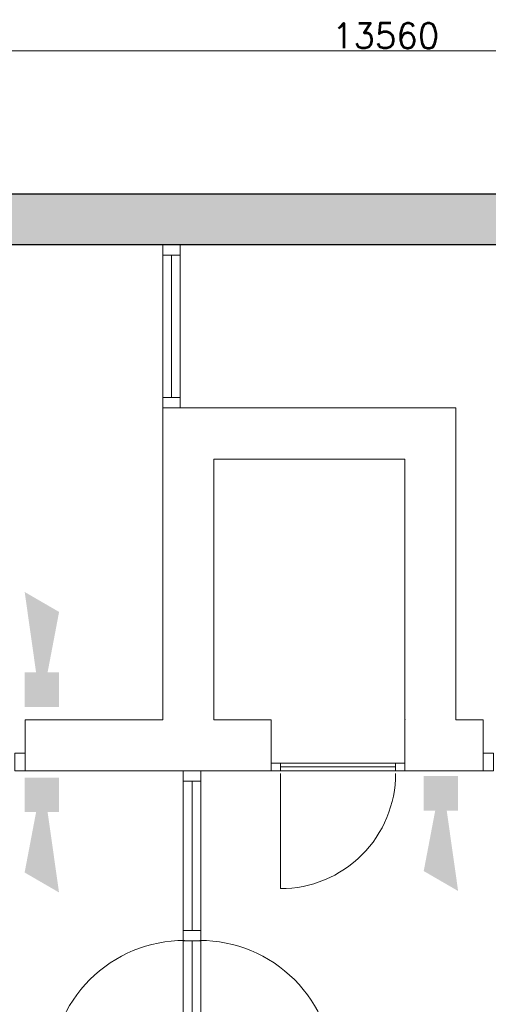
# Model space of a CAD drawing. Header units: millimetres. Extents: x -13022 to 1371524, y -38729 to 632593.
# Tile 27 of 256: x 630782 to 633813, y -6758 to -390. Entities that reach past the tile are written whole.
import ezdxf

# ---------------------------------------------------------------- set-up
doc = ezdxf.new("R2010")
doc.units = ezdxf.units.MM
doc.header["$LTSCALE"] = 35
doc.set_wipeout_variables(frame=1)
doc.linetypes.add('DASHED', pattern=[200, 100, -100])
doc.layers.add('Al65----_beveiliging-inst', color=92, linetype='Continuous', lineweight=9)
for name, color, linetype in [('LAYER102', 1, 'Continuous'), ('LAYER111', 7, 'Continuous'), ('LAYER28', 7, 'Continuous'), ('LAYER30', 7, 'Continuous'), ('LAYER31', 7, 'Continuous')]:
    doc.layers.add(name, color=color, linetype=linetype)
doc.styles.get("Standard").update_dxf_attribs({"font": 'simplex.shx'})
doc.dimstyles.new('~R----C~', dxfattribs={"dimtxt": 162, "dimasz": 180, "dimexe": 0.18, "dimexo": 0.0625, "dimgap": 16.2, "dimtad": 1, "dimdec": 0, "dimzin": 0, "dimdsep": 46, "dimtxsty": 'Standard', "dimcen": 0.09, "dimse1": 1, "dimse2": 1, "dimclrd": 7, "dimadec": 0, "dimazin": 0, "dimtfac": 1, "dimtdec": 4, "dimtmove": 0, "dimatfit": 3, "dimfxl": 1, "dimtolj": 1, "dimtzin": 0, "dimlwd": 13, "dimarcsym": 0})

# ---------------------------------------------------------------- blocks, each defined once
blk = doc.blocks.new('*D162')
at = {"layer": 'Defpoints', "color": 0, "linetype": 'Continuous', "transparency": 16777216}
for p in [(639928.9, -590.9), (626368.9, -1515.9), (639928.9, -1515.9)]:
    blk.add_point(p, dxfattribs=at)
at = {"layer": 'LAYER102', "color": 7, "linetype": 'Continuous', "lineweight": 13, "transparency": 16777216}
blk.add_line((626548.9, -590.9), (639748.9, -590.9), dxfattribs=at)
at = {"layer": 'LAYER102', "color": 7, "linetype": 'Continuous', "transparency": 16777216}
for points in [[(626548.9, -560.9), (626548.9, -620.9), (626368.9, -590.9)], [(639748.9, -560.9), (639748.9, -620.9), (639928.9, -590.9)]]:
    blk.add_solid(points, dxfattribs=at)
at = {"layer": 'LAYER102', "color": 0, "linetype": 'Continuous', "lineweight": 0, "transparency": 16777216, "insert": (633148.9, -493.7), "char_height": 162, "attachment_point": 5}
blk.add_mtext('\\A1;13560', dxfattribs=at)
blk = doc.blocks.new('Signaalgever (akoestisch)')
at = {"layer": 'Al65----_beveiliging-inst', "color": 10, "linetype": 'Continuous'}
for points in [[(3.71, 0), (3.71, 3.71), (0, 0), (0, 3.71)], [(10.23, 0), (12.38, 3.71), (3.71, 1.24), (3.71, 2.48)]]:
    blk.add_solid(points, dxfattribs=at)

msp = doc.modelspace()

# ---------------------------------------------------------------- hatches: boundary and pattern name
at = {"layer": 'LAYER111', "linetype": 'Continuous', "lineweight": 5}
msp.add_hatch(color=254, dxfattribs=at).paths.add_polyline_path([(630608.891, -1845.945), (630608.891, -1515.945), (639928.891, -1515.945), (639598.891, -1845.945)], flags=0)

# ---------------------------------------------------------------- linework, layer by layer
at = {"layer": 'LAYER28', "color": 7, "linetype": 'Continuous', "lineweight": 25}
for points in [[(630608.891, -1515.945), (639928.891, -1515.945)], [(639598.891, -1845.945), (630608.891, -1845.945)]]:
    msp.add_lwpolyline(points, dxfattribs=at)
at = {"layer": 'LAYER30', "color": 7, "linetype": 'Continuous', "lineweight": 18}
for points in [[(631706.891, -1912.945), (631706.891, -1845.945), (631820.891, -1845.945), (631820.891, -1912.945)], [(631840.391, -6346.523), (631840.391, -6279.523), (631954.391, -6279.523), (631954.391, -6346.523)], [(631840.391, -6346.523), (631840.391, -6279.523), (631954.391, -6279.523), (631954.391, -6346.523)]]:
    msp.add_lwpolyline(points, close=True, dxfattribs=at)
for points in [[(631706.891, -2833.945), (631706.891, -1912.945)], [(631763.891, -2833.945), (631763.891, -1912.945)], [(631820.891, -2833.945), (631820.891, -1912.945)], [(632468.891, -5197.375), (633213.891, -5197.375)], [(632468.891, -5222.375), (633213.891, -5222.375)], [(632468.891, -5247.375), (633213.891, -5247.375)], [(631840.391, -6279.523), (631840.391, -5314.375)], [(631897.391, -6279.523), (631897.391, -5314.375)], [(631954.391, -6279.523), (631954.391, -5314.375)], [(631840.391, -7210.523), (631840.391, -6346.523)], [(631897.391, -7210.523), (631897.391, -6346.523)], [(631954.391, -7210.523), (631954.391, -6346.523)]]:
    msp.add_lwpolyline(points, dxfattribs=at)
at = {"layer": 'LAYER31', "color": 7, "linetype": 'Continuous', "lineweight": 18}
for points in [[(632468.891, -5264.827), (632468.891, -6009.601, 0.41421361), (633213.656, -5264.827)], [(631848.016, -7210.523), (630982, -7210.523, -0.41421361), (631848.016, -6344.498)], [(631946.75, -7210.523), (632812.781, -7210.523, 0.41421361), (631946.75, -6344.498)]]:
    msp.add_lwpolyline(points, format="xyb", dxfattribs=at)

# ---------------------------------------------------------------- block references
at = {"ltscale": 0.1, "xscale": 60, "yscale": 60, "zscale": 60}
for p, rotation in [((631036.732, -4833.729), 89.99999999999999), ((633395.551, -5282.051), 270), ((630813.704, -5291.397), 270)]:
    msp.add_blockref('Signaalgever (akoestisch)', p, dxfattribs=dict(at, rotation=rotation))

# ---------------------------------------------------------------- dimensions: what is measured, and where the dimension line sits
at = {"layer": 'LAYER102', "color": 7, "linetype": 'Continuous', "lineweight": 0}
dim = msp.add_linear_dim(base=(639928.891, -590.945), p1=(626368.891, -1515.945), p2=(639928.891, -1515.945), dimstyle='~R----C~', dxfattribs=at)
dim.commit()
dim.dimension.update_dxf_attribs({"geometry": '*D162', "text_midpoint": (633148.891, -493.745)})

# ---------------------------------------------------------------- wipeouts: each hides what was drawn before it
at = {"linetype": 'Continuous', "lineweight": 0}
for points in [[(631871.891, -5247.375), (631871.891, -5082.375), (632036.891, -4917.375), (632408.891, -4917.375), (632408.891, -5082.375), (632408.891, -5247.375)], [(633438.891, -5247.375), (633438.891, -5082.375), (633603.891, -4917.375), (633779.891, -4917.375), (633779.891, -5082.375), (633779.891, -5247.375)]]:
    msp.add_wipeout(points, dxfattribs=at).dxf.layer = 'LAYER111'

# ---------------------------------------------------------------- next in the draw order: linework, layer by layer
at = {"layer": 'LAYER102', "color": 7, "linetype": 'Continuous', "lineweight": 18}
for points in [[(632036.891, -4917.375), (632408.891, -4917.375)], [(632408.891, -4917.375), (632408.891, -5082.375), (632408.891, -5247.375)], [(633603.891, -4917.375), (633779.891, -4917.375)], [(633779.891, -4917.375), (633779.891, -5082.375), (633779.891, -5247.375)], [(632408.891, -5247.375), (631871.891, -5247.375)], [(633779.891, -5247.375), (633438.891, -5247.375)]]:
    msp.add_lwpolyline(points, dxfattribs=at)
at = {"layer": 'LAYER102', "color": 7, "linetype": 'DASHED', "lineweight": 18}
for points in [[(632408.891, -4917.375), (632408.891, -5082.375), (632408.891, -5247.375)], [(633779.891, -4917.375), (633779.891, -5082.375), (633779.891, -5247.375)]]:
    msp.add_lwpolyline(points, dxfattribs=at)
at = {"layer": 'LAYER30', "color": 7, "linetype": 'Continuous', "lineweight": 18}
for points in [[(633779.891, -5133.375), (633846.891, -5133.375), (633846.891, -5247.375), (633779.891, -5247.375)], [(632408.891, -5197.375), (632468.891, -5197.375), (632468.891, -5247.375), (632408.891, -5247.375)]]:
    msp.add_lwpolyline(points, close=True, dxfattribs=at)

# ---------------------------------------------------------------- next in the draw order: wipeouts: each hides what was drawn before it
at = {"linetype": 'Continuous', "lineweight": 0}
for points in [[(630816.891, -5247.375), (630816.891, -5082.375), (630816.891, -4917.375), (631706.891, -4917.375), (631871.891, -5082.375), (631871.891, -5247.375)], [(633273.891, -5247.375), (633273.891, -5082.375), (633273.891, -4917.375), (633273.891, -4917.375), (633438.891, -5082.375), (633438.891, -5247.375)]]:
    msp.add_wipeout(points, dxfattribs=at).dxf.layer = 'LAYER111'

# ---------------------------------------------------------------- next in the draw order: linework, layer by layer
at = {"layer": 'LAYER102', "color": 7, "linetype": 'Continuous', "lineweight": 18}
for points in [[(630816.891, -4917.375), (631706.891, -4917.375)], [(630816.891, -5247.375), (630816.891, -5082.375), (630816.891, -4917.375)], [(633273.891, -5247.375), (633273.891, -5082.375), (633273.891, -4917.375)], [(631871.891, -5247.375), (630816.891, -5247.375)], [(633438.891, -5247.375), (633273.891, -5247.375)]]:
    msp.add_lwpolyline(points, dxfattribs=at)
at = {"layer": 'LAYER102', "color": 7, "linetype": 'DASHED', "lineweight": 18}
for points in [[(630816.891, -5247.375), (630816.891, -5082.375), (630816.891, -4917.375)], [(631871.891, -5247.375), (630816.891, -5247.375)], [(632408.891, -5247.375), (631871.891, -5247.375)], [(633438.891, -5247.375), (633273.891, -5247.375)], [(633779.891, -5247.375), (633438.891, -5247.375)]]:
    msp.add_lwpolyline(points, dxfattribs=at)
at = {"layer": 'LAYER102', "color": 7, "linetype": 'Continuous', "lineweight": 0}
msp.add_point((633273.891, -4917.375), dxfattribs=at)
at = {"layer": 'LAYER30', "color": 7, "linetype": 'Continuous', "lineweight": 18}
for points in [[(630749.891, -5133.375), (630816.891, -5133.375), (630816.891, -5247.375), (630749.891, -5247.375)], [(633213.891, -5197.375), (633273.891, -5197.375), (633273.891, -5247.375), (633213.891, -5247.375)], [(631840.391, -5314.375), (631840.391, -5247.375), (631954.391, -5247.375), (631954.391, -5314.375)]]:
    msp.add_lwpolyline(points, close=True, dxfattribs=at)

# ---------------------------------------------------------------- next in the draw order: wipeouts: each hides what was drawn before it
at = {"linetype": 'Continuous', "lineweight": 0}
msp.add_wipeout([(633603.891, -4917.375), (633438.891, -5082.375), (633273.891, -4917.375), (633273.891, -3230.945), (633438.891, -3065.945), (633603.891, -2900.945)], dxfattribs=at).dxf.layer = 'LAYER111'

# ---------------------------------------------------------------- next in the draw order: linework, layer by layer
at = {"layer": 'LAYER102', "color": 7, "linetype": 'Continuous', "lineweight": 18}
for points in [[(633603.891, -2900.945), (633603.891, -4917.375)], [(633273.891, -4917.375), (633273.891, -3230.945)]]:
    msp.add_lwpolyline(points, dxfattribs=at)
at = {"layer": 'LAYER102', "color": 7, "linetype": 'DASHED', "lineweight": 18}
for points in [[(633273.891, -5247.375), (633273.891, -5082.375), (633273.891, -4917.375)], [(633603.891, -4917.375), (633779.891, -4917.375)]]:
    msp.add_lwpolyline(points, dxfattribs=at)
at = {"layer": 'LAYER102', "color": 7, "linetype": 'Continuous', "lineweight": 0}
msp.add_point((633273.891, -4917.375), dxfattribs=at)

# ---------------------------------------------------------------- next in the draw order: wipeouts: each hides what was drawn before it
at = {"linetype": 'Continuous', "lineweight": 0}
msp.add_wipeout([(633603.891, -2900.945), (633273.891, -3230.945), (632036.891, -3230.945), (631706.891, -2900.945)], dxfattribs=at).dxf.layer = 'LAYER111'

# ---------------------------------------------------------------- next in the draw order: linework, layer by layer
at = {"layer": 'LAYER102', "color": 7, "linetype": 'Continuous', "lineweight": 18}
for points in [[(631706.891, -2900.945), (633603.891, -2900.945)], [(633273.891, -3230.945), (632036.891, -3230.945)]]:
    msp.add_lwpolyline(points, dxfattribs=at)
at = {"layer": 'LAYER102', "color": 7, "linetype": 'DASHED', "lineweight": 18}
for points in [[(633603.891, -2900.945), (633603.891, -4917.375)], [(633273.891, -4917.375), (633273.891, -3230.945)]]:
    msp.add_lwpolyline(points, dxfattribs=at)

# ---------------------------------------------------------------- next in the draw order: wipeouts: each hides what was drawn before it
at = {"linetype": 'Continuous', "lineweight": 0}
msp.add_wipeout([(631706.891, -2900.945), (631871.891, -3065.945), (632036.891, -3230.945), (632036.891, -4917.375), (631871.891, -5082.375), (631706.891, -4917.375)], dxfattribs=at).dxf.layer = 'LAYER111'

# ---------------------------------------------------------------- next in the draw order: linework, layer by layer
at = {"layer": 'LAYER102', "color": 7, "linetype": 'Continuous', "lineweight": 18}
for points in [[(631706.891, -4917.375), (631706.891, -2900.945)], [(632036.891, -3230.945), (632036.891, -4917.375)]]:
    msp.add_lwpolyline(points, dxfattribs=at)
at = {"layer": 'LAYER102', "color": 7, "linetype": 'DASHED', "lineweight": 18}
for points in [[(631706.891, -2900.945), (633603.891, -2900.945)], [(631706.891, -4917.375), (631706.891, -2900.945)], [(633273.891, -3230.945), (632036.891, -3230.945)], [(632036.891, -3230.945), (632036.891, -4917.375)], [(630816.891, -4917.375), (631706.891, -4917.375)], [(632036.891, -4917.375), (632408.891, -4917.375)]]:
    msp.add_lwpolyline(points, dxfattribs=at)
at = {"layer": 'LAYER30', "color": 7, "linetype": 'Continuous', "lineweight": 18}
msp.add_lwpolyline([(631706.891, -2900.945), (631706.891, -2833.945), (631820.891, -2833.945), (631820.891, -2900.945)], close=True, dxfattribs=at)

# ---------------------------------------------------------------- next in the draw order: texts
at = {"layer": 'LAYER102', "color": 7, "linetype": 'Continuous', "lineweight": 0, "insert": (713937.406, -3647.733), "char_height": 162, "attachment_point": 7, "line_spacing_factor": 1.333333}
msp.add_mtext('\\pi-1146.3;{\\fArial|b1|i0|c0|p34;\\H1.2346x;watermistpomp +\\P\\pi-423.95;bassin\\P\\pi-880.14;\\fArial|b0|i0|c0|p34;\\H0.81x;technische ruimte \\P\\pi-390.59;18,9 m2}', dxfattribs=at)

doc.saveas('drawing.dxf')
